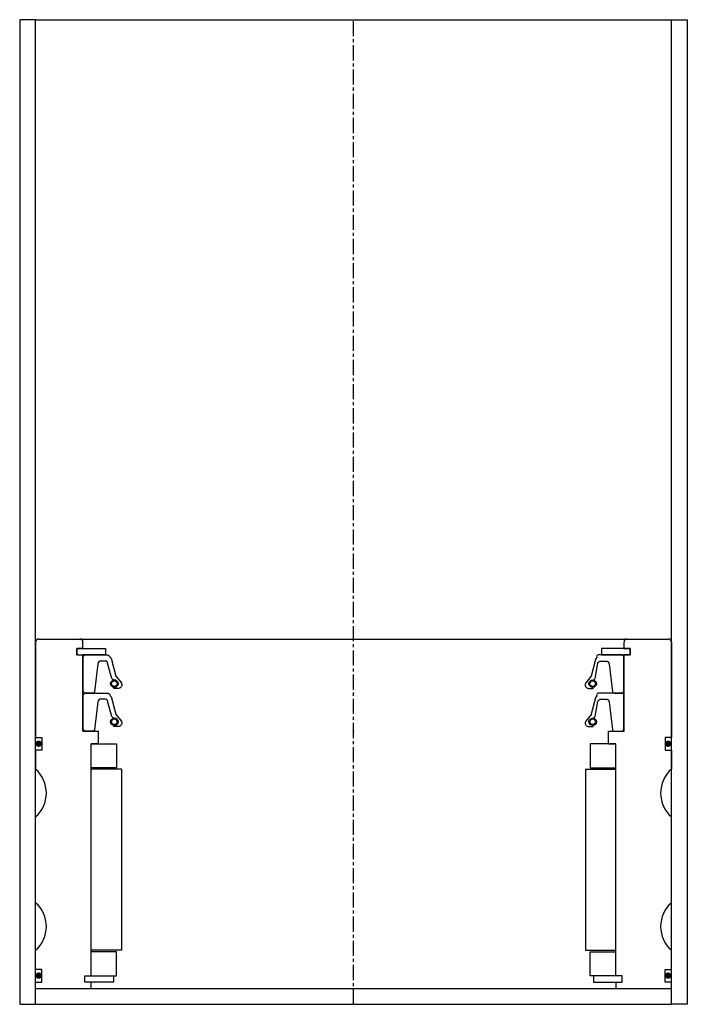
# Model space of a CAD drawing. Extents: x 57 to 267, y -4 to 306.
import ezdxf

# ---------------------------------------------------------------- set-up
doc = ezdxf.new("R2010")
doc.units = 0
doc.header["$LTSCALE"] = 0.15
doc.linetypes.add('CENTER', pattern=[50.8, 31.75, -6.35, 6.35, -6.35])
doc.layers.get('0').update_dxf_attribs({"linetype": 'CONTINUOUS'})
doc.layers.add('CENTER', color=9, linetype='CENTER')

msp = doc.modelspace()

# ---------------------------------------------------------------- linework, layer by layer
for p, q in [((62.47, 305.51), (57.47, 305.51)), ((57.47, 305.51), (57.47, -4.49)), ((62.47, 305.51), (262.47, 305.51)), ((62.47, -4.49), (62.47, 305.51)), ((262.47, -4.49), (262.47, 305.51)), ((262.47, 305.51), (267.47, 305.51)), ((267.47, 305.51), (267.47, -4.49)), ((62.47, 109.51), (62.47, 79.51)), ((63.47, 110.51), (261.47, 110.51)), ((77.37, 107.51), (77.37, 109.51)), ((247.57, 107.51), (247.57, 109.51)), ((262.47, 109.51), (262.47, 79.51)), ((75.47, 105.51), (75.47, 107.51)), ((75.47, 107.51), (77.37, 107.51)), ((75.47, 105.51), (75.47, 107.51)), ((75.47, 107.51), (77.37, 107.51)), ((77.47, 107.51), (75.47, 107.51)), ((75.47, 107.51), (75.47, 105.51)), ((75.47, 105.51), (77.37, 105.51)), ((75.47, 105.51), (77.37, 105.51)), ((75.47, 105.51), (77.47, 105.51)), ((77.37, 81.51), (77.37, 105.51)), ((77.47, 107.51), (84.47, 107.51)), ((79.72, 105.51), (77.47, 105.51)), ((84.47, 105.51), (77.47, 105.51)), ((84.47, 107.51), (84.47, 105.51)), ((247.47, 107.51), (240.47, 107.51)), ((240.47, 107.51), (240.47, 105.51)), ((240.47, 105.51), (247.47, 105.51)), ((245.22, 105.51), (247.47, 105.51)), ((247.47, 107.51), (249.47, 107.51)), ((249.47, 105.51), (247.47, 105.51)), ((247.57, 107.51), (249.47, 107.51)), ((249.47, 107.51), (247.57, 107.51)), ((249.47, 107.51), (247.57, 107.51)), ((247.57, 81.51), (247.57, 105.51)), ((247.57, 105.51), (249.47, 105.51)), ((249.47, 105.51), (247.57, 105.51)), ((249.47, 105.51), (247.57, 105.51)), ((249.47, 105.51), (249.47, 107.51)), ((249.47, 105.51), (249.47, 107.51)), ((249.47, 105.51), (249.47, 107.51)), ((249.47, 107.51), (249.47, 105.51)), ((77.37, 81.51), (82.22, 81.51)), ((82.22, 77.51), (82.22, 81.51)), ((242.72, 77.51), (242.72, 81.51)), ((242.72, 81.51), (247.57, 81.51)), ((62.47, 79.51), (64.47, 79.51)), ((64.47, 79.51), (64.47, 75.51)), ((79.97, 4.51), (79.97, 77.51)), ((82.22, 77.51), (79.97, 77.51)), ((79.97, 4.51), (79.97, 77.51)), ((79.97, 4.51), (79.97, 77.51)), ((79.97, 77.51), (87.97, 77.51)), ((87.97, 77.51), (87.97, 70.01)), ((244.97, 77.51), (236.97, 77.51)), ((236.97, 77.51), (236.97, 70.01)), ((242.72, 77.51), (244.97, 77.51)), ((242.72, 77.51), (244.97, 77.51)), ((244.97, 4.51), (244.97, 77.51)), ((244.97, 4.51), (244.97, 77.51)), ((244.97, 4.51), (244.97, 77.51)), ((244.97, 4.51), (244.97, 77.51)), ((262.47, 79.51), (260.47, 79.51)), ((260.47, 79.51), (260.47, 75.51)), ((64.47, 75.51), (62.47, 75.51)), ((62.47, 75.51), (62.47, 69.51)), ((260.47, 75.51), (262.47, 75.51)), ((262.47, 75.51), (262.47, 69.51)), ((87.97, 70.01), (79.97, 70.01)), ((89.47, 69.51), (79.97, 69.51)), ((89.47, 69.51), (89.47, 12.51)), ((235.47, 69.51), (235.47, 12.51)), ((235.47, 69.51), (244.97, 69.51)), ((236.97, 70.01), (244.97, 70.01)), ((62.47, 27.51), (62.47, 54.51)), ((262.47, 27.51), (262.47, 54.51)), ((62.47, 6.51), (62.47, 12.51)), ((89.47, 12.51), (79.97, 12.51)), ((235.47, 12.51), (244.97, 12.51)), ((262.47, 6.51), (262.47, 12.51)), ((87.97, 12.01), (79.97, 12.01)), ((87.97, 4.51), (87.97, 12.01)), ((236.97, 4.51), (236.97, 12.01)), ((236.97, 12.01), (244.97, 12.01)), ((64.47, 6.51), (62.47, 6.51)), ((64.47, 2.51), (64.47, 6.51)), ((260.47, 2.51), (260.47, 6.51)), ((260.47, 6.51), (262.47, 6.51)), ((77.97, 2.51), (77.97, 4.51)), ((77.97, 4.51), (79.97, 4.51)), ((77.97, 2.51), (77.97, 4.51)), ((77.97, 4.51), (79.97, 4.51)), ((77.97, 2.51), (77.97, 4.51)), ((77.97, 4.51), (79.97, 4.51)), ((79.97, 4.51), (86.97, 4.51)), ((86.97, 4.51), (86.97, 2.51)), ((86.97, 4.51), (87.97, 4.51)), ((237.97, 4.51), (236.97, 4.51)), ((244.97, 4.51), (237.97, 4.51)), ((237.97, 4.51), (237.97, 2.51)), ((246.97, 4.51), (244.97, 4.51)), ((246.97, 4.51), (244.97, 4.51)), ((246.97, 4.51), (244.97, 4.51)), ((246.97, 4.51), (244.97, 4.51)), ((246.97, 2.51), (246.97, 4.51)), ((246.97, 2.51), (246.97, 4.51)), ((246.97, 2.51), (246.97, 4.51)), ((246.97, 2.51), (246.97, 4.51)), ((62.47, 0.51), (62.47, 2.51)), ((62.47, 2.51), (64.47, 2.51)), ((62.47, 0.51), (262.47, 0.51)), ((79.97, 2.51), (77.97, 2.51)), ((79.97, 2.51), (77.97, 2.51)), ((79.97, 2.51), (77.97, 2.51)), ((79.97, 0.51), (79.97, 2.51)), ((86.97, 2.51), (79.97, 2.51)), ((237.97, 2.51), (244.97, 2.51)), ((244.97, 2.51), (246.97, 2.51)), ((244.97, 2.51), (244.97, 0.51)), ((244.97, 2.51), (246.97, 2.51)), ((244.97, 2.51), (246.97, 2.51)), ((244.97, 2.51), (246.97, 2.51)), ((262.47, 2.51), (260.47, 2.51)), ((262.47, 0.51), (262.47, 2.51)), ((57.47, -4.49), (62.47, -4.49)), ((62.47, -4.49), (262.47, -4.49)), ((267.47, -4.49), (262.47, -4.49))]:
    msp.add_line(p, q)
for points in [[(77.47, 94.01), (77.47, 105.01), (77.97, 105.51), (84.98, 105.51, -0.36857), (85.97, 104.67), (86.3, 104.26, 0.118812), (86.39, 104.04), (87.66, 98.85, -0.045671), (87.71, 98.78), (89.44, 96.69, -0.429276), (88.97, 95.09, -0.114819), (88.55, 94.98), (87.23, 94.98, -1), (87.23, 95.3, 1), (87.23, 97.64, -0.279673), (86.49, 98.09), (85.06, 102.91, 0.461841), (84.61, 103.6), (83.02, 103.6, 0.376695), (82.03, 102.73), (81.01, 93.94, -0.377251), (80.51, 93.51), (77.97, 93.51)], [(247.47, 94.01), (247.47, 105.01), (246.97, 105.51), (239.46, 105.51, 0.49154), (238.98, 104.67), (238.65, 104.26, -0.118812), (238.56, 104.04), (237.28, 98.85, 0.045671), (237.23, 98.78), (235.51, 96.69, 0.429276), (235.97, 95.09, 0.114819), (236.39, 94.98), (237.71, 94.98, 1), (237.71, 95.3, -1), (237.71, 97.64, 0.279673), (238.45, 98.09), (239.38, 102.91, -0.323214), (240.33, 103.6), (241.93, 103.6, -0.376695), (242.92, 102.73), (243.93, 93.94, 0.377251), (244.43, 93.51), (246.97, 93.51)], [(77.47, 82.01), (77.47, 93.01), (77.97, 93.51), (84.98, 93.51, -0.36857), (85.97, 92.67), (86.3, 92.25, 0.118812), (86.39, 92.04), (87.66, 86.85, -0.045671), (87.71, 86.77), (89.44, 84.69, -0.429276), (88.97, 83.09, -0.114819), (88.55, 82.98), (87.23, 82.98, -1), (87.23, 83.3, 1), (87.23, 85.64, -0.279673), (86.49, 86.09), (85.06, 90.91, 0.461841), (84.61, 91.6), (83.02, 91.6, 0.376695), (82.03, 90.73), (81.01, 81.94, -0.377251), (80.51, 81.51), (77.97, 81.51)], [(247.47, 82.01), (247.47, 93.01), (246.97, 93.51), (239.46, 93.51, 0.49154), (238.98, 92.67), (238.65, 92.25, -0.118812), (238.56, 92.04), (237.28, 86.85, 0.045671), (237.23, 86.77), (235.51, 84.69, 0.429276), (235.97, 83.09, 0.114819), (236.39, 82.98), (237.71, 82.98, 1), (237.71, 83.3, -1), (237.71, 85.64, 0.279673), (238.45, 86.09), (239.38, 90.91, -0.323214), (240.33, 91.6), (241.93, 91.6, -0.376695), (242.92, 90.73), (243.93, 81.94, 0.377251), (244.43, 81.51), (246.97, 81.51)]]:
    msp.add_lwpolyline(points, format="xyb", close=True)
at = {"const_width": 0.95}
for points in [[(63.96, 77.55, -1), (62.91, 77.55, -1)], [(261.96, 77.55, -1), (260.91, 77.55, -1)], [(63.96, 4.55, -1), (62.91, 4.55, -1)], [(261.96, 4.55, -1), (260.91, 4.55, -1)]]:
    msp.add_lwpolyline(points, format="xyb", close=True, dxfattribs=at)
for centre, radius in [((87.23, 96.47), 1.17), ((87.23, 96.47), 0.881), ((237.71, 96.47), 1.17), ((237.71, 96.47), 0.881), ((87.23, 84.47), 1.17), ((87.23, 84.47), 0.881), ((237.71, 84.47), 1.17), ((237.71, 84.47), 0.881)]:
    msp.add_circle(centre, radius)
for centre, radius, start, end in [((63.47, 109.51), 1, 90, 180), ((76.37, 109.51), 1, 0, 90), ((248.57, 109.51), 1, 90, 180), ((261.47, 109.51), 1, 0, 90), ((55.86, 62.01), 10, 311.4096, 48.5904), ((269.09, 62.01), 10, 131.4096, 228.5904), ((55.86, 20.01), 10, 311.4096, 48.5904), ((269.09, 20.01), 10, 131.4096, 228.5904)]:
    msp.add_arc(centre, radius, start, end)
for p in [(162.47, 93.51), (162.47, 93.51), (162.47, 93.51), (162.47, 93.51), (162.47, 93.51), (162.47, 93.51), (162.47, 93.51), (162.47, 93.51), (162.47, 93.51), (162.47, 93.51), (162.47, 81.51), (162.47, 81.51), (162.47, 81.51), (162.47, 81.51), (162.47, 81.51), (162.47, 81.51), (162.47, 81.51), (162.47, 81.51), (162.47, 81.51), (162.47, 81.51)]:
    msp.add_point(p)
at = {"layer": 'CENTER'}
msp.add_line((162.47, -4.49), (162.47, 305.51), dxfattribs=at)

doc.saveas('drawing.dxf')
